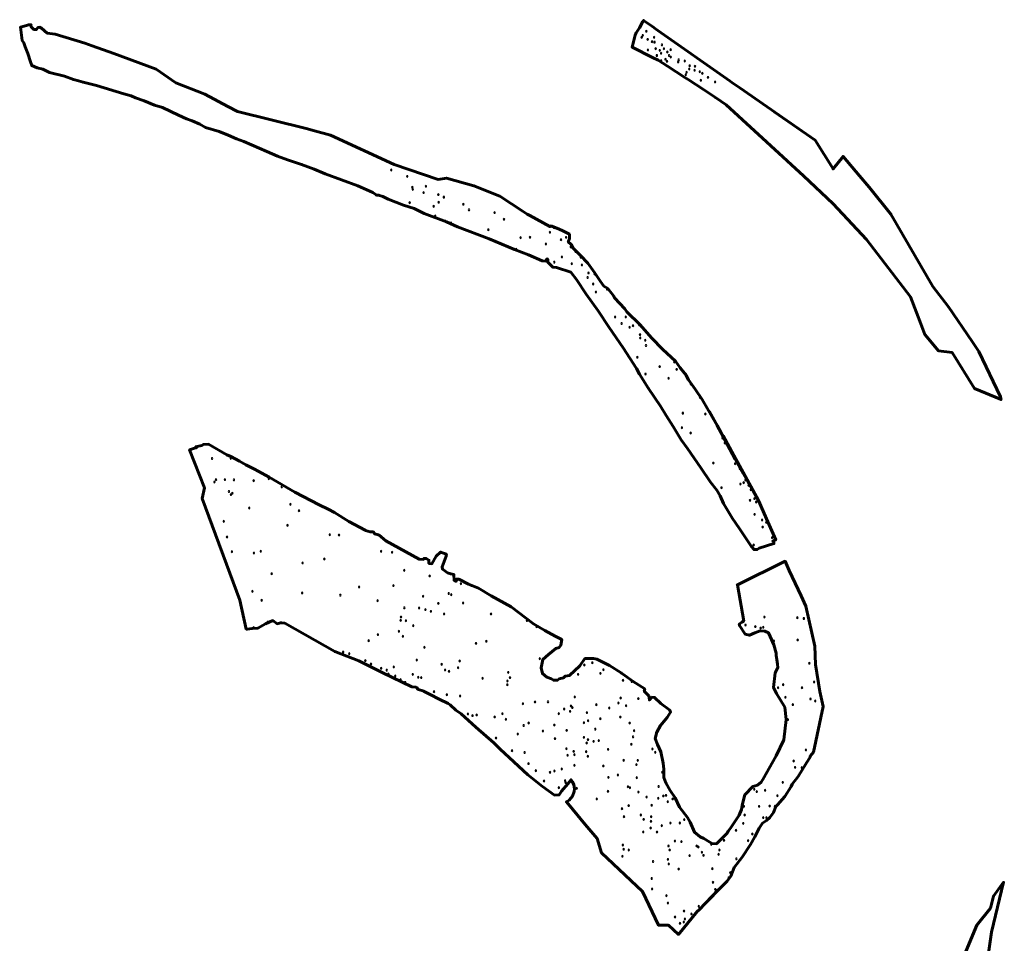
# Model space of a CAD drawing. Header units: inches. Extents: x 198304 to 202793, y 361998 to 367327.
# Tile 2 of 6: x 198304 to 198981, y 362607 to 363242. Entities that reach past the tile are written whole.
import ezdxf

# ---------------------------------------------------------------- set-up
doc = ezdxf.new("R2010")
doc.units = ezdxf.units.IN
doc.header["$MEASUREMENT"] = 0
doc.header["$PDMODE"] = 33
doc.header["$PDSIZE"] = -3
doc.layers.add('Buffer 0_5m', color=63, linetype='Continuous')
doc.layers.add('Hoekpunt', color=79, linetype='Continuous')
doc.layers.add('Onderzoeksgebied', color=188, linetype='Continuous', lineweight=60)

msp = doc.modelspace()

# ---------------------------------------------------------------- linework, layer by layer
at = {"layer": 'Buffer 0_5m'}
for points in [[(198728.579, 363234.56, 1), (198728.579, 363233.56, 1)], [(198731.951, 363230.763, 1), (198731.951, 363229.763, 1)], [(198732.735, 363232.099, 1), (198732.735, 363231.099, 1)], [(198735.176, 363235.025, 1), (198735.176, 363234.025, 1)], [(198736.124, 363229.393, 1), (198736.124, 363228.393, 1)], [(198740.512, 363230.831, 1), (198740.512, 363229.831, 1)], [(198736.258, 363222.166, 1), (198736.258, 363221.166, 1)], [(198739.128, 363227.833, 1), (198739.128, 363226.833, 1)], [(198740.82, 363227.496, 1), (198740.82, 363226.496, 1)], [(198741.595, 363223.058, 1), (198741.595, 363222.058, 1)], [(198744.419, 363221.818, 1), (198744.419, 363220.818, 1)], [(198745.916, 363225.67, 1), (198745.916, 363224.67, 1)], [(198747.266, 363222.934, 1), (198747.266, 363221.934, 1)], [(198751.955, 363222.313, 1), (198751.955, 363221.313, 1)], [(198742.423, 363218.334, 1), (198742.423, 363217.334, 1)], [(198745.326, 363219.895, 1), (198745.326, 363218.895, 1)], [(198748.371, 363215.801, 1), (198748.371, 363214.801, 1)], [(198749.609, 363220.707, 1), (198749.609, 363219.707, 1)], [(198750.87, 363218.335, 1), (198750.87, 363217.335, 1)], [(198751.979, 363217.208, 1), (198751.979, 363216.208, 1)], [(198757.409, 363215.36, 1), (198757.409, 363214.36, 1)], [(198745.369, 363214.848, 1), (198745.369, 363213.848, 1)], [(198749.408, 363214.222, 1), (198749.408, 363213.222, 1)], [(198757.088, 363213.932, 1), (198757.088, 363212.932, 1)], [(198761.622, 363214.54, 1), (198761.622, 363213.54, 1)], [(198764.685, 363209.087, 1), (198764.685, 363208.087, 1)], [(198765.011, 363211.287, 1), (198765.011, 363210.287, 1)], [(198768.394, 363208.216, 1), (198768.394, 363207.216, 1)], [(198768.654, 363210.978, 1), (198768.654, 363209.978, 1)], [(198762.318, 363205.151, 1), (198762.318, 363204.151, 1)], [(198762.883, 363206.822, 1), (198762.883, 363205.822, 1)], [(198771.966, 363207.119, 1), (198771.966, 363206.119, 1)], [(198772.675, 363201.346, 1), (198772.675, 363200.346, 1)], [(198773.736, 363206.034, 1), (198773.736, 363205.034, 1)], [(198777.59, 363203.227, 1), (198777.59, 363202.227, 1)], [(198782.517, 363200.167, 1), (198782.517, 363199.167, 1)], [(198559.708, 363139.634, 1), (198559.708, 363138.634, 1)], [(198570.714, 363135.148, 1), (198570.714, 363134.148, 1)], [(198574.28, 363127.737, 1), (198574.28, 363126.737, 1)], [(198583.565, 363128.444, 1), (198583.565, 363127.444, 1)], [(198574.562, 363126.278, 1), (198574.562, 363125.278, 1)], [(198581.961, 363124.119, 1), (198581.961, 363123.119, 1)], [(198592.164, 363122.742, 1), (198592.164, 363121.742, 1)], [(198595.916, 363120.935, 1), (198595.916, 363119.935, 1)], [(198572.4, 363117.152, 1), (198572.4, 363116.152, 1)], [(198588.903, 363114.666, 1), (198588.903, 363113.666, 1)], [(198592.399, 363117.422, 1), (198592.399, 363116.422, 1)], [(198609.33, 363116.096, 1), (198609.33, 363115.096, 1)], [(198589.98, 363108.062, 1), (198589.98, 363107.062, 1)], [(198613.194, 363112.21, 1), (198613.194, 363111.21, 1)], [(198630.835, 363110.352, 1), (198630.835, 363109.352, 1)], [(198596.806, 363104.582, 1), (198596.806, 363103.582, 1)], [(198600.91, 363103.164, 1), (198600.91, 363102.164, 1)], [(198637.287, 363105.778, 1), (198637.287, 363104.778, 1)], [(198671.7, 363099.997, 1), (198671.7, 363098.997, 1)], [(198626.542, 363098.535, 1), (198626.542, 363097.535, 1)], [(198648.675, 363093.081, 1), (198648.675, 363092.081, 1)], [(198655.146, 363093.359, 1), (198655.146, 363092.359, 1)], [(198668.865, 363096.821, 1), (198668.865, 363095.821, 1)], [(198680.045, 363093.208, 1), (198680.045, 363092.208, 1)], [(198666.127, 363088.737, 1), (198666.127, 363087.737, 1)], [(198676.531, 363091.642, 1), (198676.531, 363090.642, 1)], [(198683.211, 363086.776, 1), (198683.211, 363085.776, 1)], [(198645.707, 363085.045, 1), (198645.707, 363084.045, 1)], [(198677.121, 363079.845, 1), (198677.121, 363078.845, 1)], [(198686.488, 363083.566, 1), (198686.488, 363082.566, 1)], [(198690.133, 363079.656, 1), (198690.133, 363078.656, 1)], [(198667.336, 363077.696, 1), (198667.336, 363076.696, 1)], [(198671.861, 363076.239, 1), (198671.861, 363075.239, 1)], [(198683.931, 363075.101, 1), (198683.931, 363074.101, 1)], [(198690.902, 363074.338, 1), (198690.902, 363073.338, 1)], [(198695.415, 363068.842, 1), (198695.415, 363067.842, 1)], [(198699.632, 363068.062, 1), (198699.632, 363067.062, 1)], [(198694.771, 363065.69, 1), (198694.771, 363064.69, 1)], [(198698.622, 363061.211, 1), (198698.622, 363060.211, 1)], [(198700.514, 363055.622, 1), (198700.514, 363054.622, 1)], [(198708.252, 363057.604, 1), (198708.252, 363056.604, 1)], [(198713.726, 363038.521, 1), (198713.726, 363037.521, 1)], [(198718.143, 363034.056, 1), (198718.143, 363033.056, 1)], [(198721.061, 363038.615, 1), (198721.061, 363037.615, 1)], [(198726.037, 363032.508, 1), (198726.037, 363031.508, 1)], [(198730.279, 363032.952, 1), (198730.279, 363031.952, 1)], [(198723.677, 363031.471, 1), (198723.677, 363030.471, 1)], [(198730.874, 363026.403, 1), (198730.874, 363025.403, 1)], [(198731.023, 363024.188, 1), (198731.023, 363023.188, 1)], [(198734.417, 363022.567, 1), (198734.417, 363021.567, 1)], [(198734.945, 363018.934, 1), (198734.945, 363017.934, 1)], [(198729.016, 363010.879, 1), (198729.016, 363009.879, 1)], [(198754.383, 363007.558, 1), (198754.383, 363006.558, 1)], [(198734.613, 362999.245, 1), (198734.613, 362998.245, 1)], [(198744.339, 363004.471, 1), (198744.339, 363003.471, 1)], [(198756.091, 363002.452, 1), (198756.091, 363001.452, 1)], [(198750.508, 362996.443, 1), (198750.508, 362995.443, 1)], [(198765.762, 362992.454, 1), (198765.762, 362991.454, 1)], [(198772.091, 362983.308, 1), (198772.091, 362982.308, 1)], [(198760.305, 362972.415, 1), (198760.305, 362971.415, 1)], [(198775.749, 362971.818, 1), (198775.749, 362970.818, 1)], [(198759.675, 362962.434, 1), (198759.675, 362961.434, 1)], [(198765.652, 362958.752, 1), (198765.652, 362957.752, 1)], [(198787.513, 362955.29, 1), (198787.513, 362954.29, 1)], [(198789.139, 362951.972, 1), (198789.139, 362950.972, 1)], [(198425.957, 362948.706, 1), (198425.957, 362947.706, 1)], [(198793.282, 362946.056, 1), (198793.282, 362945.056, 1)], [(198436.569, 362941.247, 1), (198436.569, 362940.247, 1)], [(198449.39, 362941.384, 1), (198449.39, 362940.384, 1)], [(198781.28, 362938.1, 1), (198781.28, 362937.1, 1)], [(198796.235, 362937.595, 1), (198796.235, 362936.595, 1)], [(198799.456, 362934.158, 1), (198799.456, 362933.158, 1)], [(198438.15, 362924.983, 1), (198438.15, 362923.983, 1)], [(198439.205, 362926.655, 1), (198439.205, 362925.655, 1)], [(198445.361, 362926.781, 1), (198445.361, 362925.781, 1)], [(198451.503, 362926.574, 1), (198451.503, 362925.574, 1)], [(198465.142, 362926.035, 1), (198465.142, 362925.035, 1)], [(198475.52, 362927.372, 1), (198475.52, 362926.372, 1)], [(198802.131, 362924.65, 1), (198802.131, 362923.65, 1)], [(198803.342, 362926.354, 1), (198803.342, 362925.354, 1)], [(198448.103, 362918.55, 1), (198448.103, 362917.55, 1)], [(198450.415, 362917.389, 1), (198450.415, 362916.389, 1)], [(198484.458, 362921.75, 1), (198484.458, 362920.75, 1)], [(198786.895, 362921.111, 1), (198786.895, 362920.111, 1)], [(198799.935, 362923.612, 1), (198799.935, 362922.612, 1)], [(198805.613, 362922.684, 1), (198805.613, 362921.684, 1)], [(198807.05, 362919.766, 1), (198807.05, 362918.766, 1)], [(198449.473, 362916.426, 1), (198449.473, 362915.426, 1)], [(198806.51, 362912.481, 1), (198806.51, 362911.481, 1)], [(198809.595, 362913.682, 1), (198809.595, 362912.682, 1)], [(198810.745, 362911.361, 1), (198810.745, 362910.361, 1)], [(198462.066, 362907.235, 1), (198462.066, 362906.235, 1)], [(198490.428, 362909.745, 1), (198490.428, 362908.745, 1)], [(198496.288, 362905.299, 1), (198496.288, 362904.299, 1)], [(198444.555, 362898.027, 1), (198444.555, 362897.027, 1)], [(198809.646, 362902.767, 1), (198809.646, 362901.767, 1)], [(198814.818, 362898.976, 1), (198814.818, 362897.976, 1)], [(198817.712, 362897.292, 1), (198817.712, 362896.292, 1)], [(198488.403, 362895.28, 1), (198488.403, 362894.28, 1)], [(198815.24, 362894.066, 1), (198815.24, 362893.066, 1)], [(198446.792, 362887.255, 1), (198446.792, 362886.255, 1)], [(198517.459, 362888.797, 1), (198517.459, 362887.797, 1)], [(198523.832, 362888.567, 1), (198523.832, 362887.567, 1)], [(198821.723, 362886.847, 1), (198821.723, 362885.847, 1)], [(198822.013, 362884.432, 1), (198822.013, 362883.432, 1)], [(198450.169, 362877.147, 1), (198450.169, 362876.147, 1)], [(198470.046, 362877.502, 1), (198470.046, 362876.502, 1)], [(198552.763, 362877.445, 1), (198552.763, 362876.445, 1)], [(198560.312, 362876.78, 1), (198560.312, 362875.78, 1)], [(198808.996, 362881.752, 1), (198808.996, 362880.752, 1)], [(198465.252, 362876.172, 1), (198465.252, 362875.172, 1)], [(198513.711, 362872.148, 1), (198513.711, 362871.148, 1)], [(198498.765, 362869.443, 1), (198498.765, 362868.443, 1)], [(198568.669, 362864.335, 1), (198568.669, 362863.335, 1)], [(198477.548, 362861.978, 1), (198477.548, 362860.978, 1)], [(198586.19, 362860.517, 1), (198586.19, 362859.517, 1)], [(198464.291, 362849.895, 1), (198464.291, 362848.895, 1)], [(198537.627, 362852.892, 1), (198537.627, 362851.892, 1)], [(198561.247, 362853.872, 1), (198561.247, 362852.872, 1)], [(198607.636, 362855.209, 1), (198607.636, 362854.209, 1)], [(198614.671, 362853.94, 1), (198614.671, 362852.94, 1)], [(198470.594, 362843.719, 1), (198470.594, 362842.719, 1)], [(198498.481, 362848.843, 1), (198498.481, 362847.843, 1)], [(198524.704, 362847.265, 1), (198524.704, 362846.265, 1)], [(198550.317, 362843.485, 1), (198550.317, 362842.485, 1)], [(198581.681, 362846.553, 1), (198581.681, 362845.553, 1)], [(198599.295, 362848.419, 1), (198599.295, 362847.419, 1)], [(198600.991, 362847.596, 1), (198600.991, 362846.596, 1)], [(198568.763, 362838.553, 1), (198568.763, 362837.553, 1)], [(198578.899, 362838.435, 1), (198578.899, 362837.435, 1)], [(198583.249, 362837.363, 1), (198583.249, 362836.363, 1)], [(198587.01, 362836.051, 1), (198587.01, 362835.051, 1)], [(198592.103, 362841.558, 1), (198592.103, 362840.558, 1)], [(198609.205, 362841.844, 1), (198609.205, 362840.844, 1)], [(198566.243, 362829.872, 1), (198566.243, 362828.872, 1)], [(198566.444, 362832.167, 1), (198566.444, 362831.167, 1)], [(198569.805, 362829.692, 1), (198569.805, 362828.692, 1)], [(198596.138, 362834.414, 1), (198596.138, 362833.414, 1)], [(198628.379, 362834.378, 1), (198628.379, 362833.378, 1)], [(198653.058, 362829.827, 1), (198653.058, 362828.827, 1)], [(198816.428, 362832.175, 1), (198816.428, 362831.175, 1)], [(198839.058, 362831.767, 1), (198839.058, 362830.767, 1)], [(198843.517, 362831.221, 1), (198843.517, 362830.221, 1)], [(198465.128, 362824.969, 1), (198465.128, 362823.969, 1)], [(198474.97, 362828.857, 1), (198474.97, 362827.857, 1)], [(198565.026, 362822.407, 1), (198565.026, 362821.407, 1)], [(198574.864, 362826.293, 1), (198574.864, 362825.293, 1)], [(198659.798, 362825.601, 1), (198659.798, 362824.601, 1)], [(198803.398, 362826.679, 1), (198803.398, 362825.679, 1)], [(198810.136, 362825.699, 1), (198810.136, 362824.699, 1)], [(198813.845, 362824.615, 1), (198813.845, 362823.615, 1)], [(198815.617, 362825.233, 1), (198815.617, 362824.233, 1)], [(198544.191, 362815.968, 1), (198544.191, 362814.968, 1)], [(198550.545, 362820.2, 1), (198550.545, 362819.2, 1)], [(198567.756, 362818.948, 1), (198567.756, 362817.948, 1)], [(198625.17, 362815.582, 1), (198625.17, 362814.582, 1)], [(198822.882, 362815.73, 1), (198822.882, 362814.73, 1)], [(198839.284, 362816.514, 1), (198839.284, 362815.514, 1)], [(198582.612, 362811.395, 1), (198582.612, 362810.395, 1)], [(198618.083, 362814.084, 1), (198618.083, 362813.084, 1)], [(198526.677, 362808.132, 1), (198526.677, 362807.132, 1)], [(198530.829, 362807.024, 1), (198530.829, 362806.024, 1)], [(198541.949, 362802.329, 1), (198541.949, 362801.329, 1)], [(198577.326, 362802.616, 1), (198577.326, 362801.616, 1)], [(198606.806, 362801.997, 1), (198606.806, 362800.997, 1)], [(198661.877, 362803.643, 1), (198661.877, 362802.643, 1)], [(198545.795, 362800.044, 1), (198545.795, 362799.044, 1)], [(198552.81, 362797.054, 1), (198552.81, 362796.054, 1)], [(198556.646, 362795.699, 1), (198556.646, 362794.699, 1)], [(198561.475, 362797.978, 1), (198561.475, 362796.978, 1)], [(198594.445, 362799.715, 1), (198594.445, 362798.715, 1)], [(198596.787, 362795.916, 1), (198596.787, 362794.916, 1)], [(198605.756, 362797.315, 1), (198605.756, 362796.315, 1)], [(198692.559, 362799.252, 1), (198692.559, 362798.252, 1)], [(198698.094, 362800.786, 1), (198698.094, 362799.786, 1)], [(198705.697, 362795.996, 1), (198705.697, 362794.996, 1)], [(198847.272, 362800.463, 1), (198847.272, 362799.463, 1)], [(198557.777, 362793.153, 1), (198557.777, 362792.153, 1)], [(198562.488, 362791.79, 1), (198562.488, 362790.79, 1)], [(198566.148, 362789.195, 1), (198566.148, 362788.195, 1)], [(198574.53, 362792.777, 1), (198574.53, 362791.777, 1)], [(198578.286, 362790.838, 1), (198578.286, 362789.838, 1)], [(198580.392, 362790.599, 1), (198580.392, 362789.599, 1)], [(198599.511, 362794.891, 1), (198599.511, 362793.891, 1)], [(198622.537, 362790.122, 1), (198622.537, 362789.122, 1)], [(198640.234, 362794.127, 1), (198640.234, 362793.127, 1)], [(198641.393, 362790.624, 1), (198641.393, 362789.624, 1)], [(198688.263, 362792.75, 1), (198688.263, 362791.75, 1)], [(198703.63, 362793.456, 1), (198703.63, 362792.456, 1)], [(198719.151, 362788.691, 1), (198719.151, 362787.691, 1)], [(198569.32, 362787.266, 1), (198569.32, 362786.266, 1)], [(198639.575, 362785.676, 1), (198639.575, 362784.676, 1)], [(198639.664, 362788.22, 1), (198639.664, 362787.22, 1)], [(198725.158, 362787.837, 1), (198725.158, 362786.837, 1)], [(198825.797, 362783.618, 1), (198825.797, 362782.618, 1)], [(198829.309, 362785.697, 1), (198829.309, 362784.697, 1)], [(198842.247, 362783.58, 1), (198842.247, 362782.58, 1)], [(198850.568, 362787.583, 1), (198850.568, 362786.583, 1)], [(198589.187, 362780.884, 1), (198589.187, 362779.884, 1)], [(198597.985, 362778.752, 1), (198597.985, 362777.752, 1)], [(198607.132, 362777.941, 1), (198607.132, 362776.941, 1)], [(198685.998, 362777.294, 1), (198685.998, 362776.294, 1)], [(198717.564, 362776.591, 1), (198717.564, 362775.591, 1)], [(198729.684, 362776.173, 1), (198729.684, 362775.173, 1)], [(198830.853, 362777.067, 1), (198830.853, 362776.067, 1)], [(198848.114, 362775.97, 1), (198848.114, 362774.97, 1)], [(198650.288, 362772.612, 1), (198650.288, 362771.612, 1)], [(198658.638, 362773.885, 1), (198658.638, 362772.885, 1)], [(198667.601, 362773.919, 1), (198667.601, 362772.919, 1)], [(198678.679, 362768.902, 1), (198678.679, 362767.902, 1)], [(198683.351, 362771.149, 1), (198683.351, 362770.149, 1)], [(198684.312, 362769.958, 1), (198684.312, 362768.958, 1)], [(198700.824, 362771.96, 1), (198700.824, 362770.96, 1)], [(198709.683, 362769.703, 1), (198709.683, 362768.703, 1)], [(198716.034, 362773.157, 1), (198716.034, 362772.157, 1)], [(198721.3, 362771.215, 1), (198721.3, 362770.215, 1)], [(198835.946, 362772.076, 1), (198835.946, 362771.076, 1)], [(198851.355, 362774.48, 1), (198851.355, 362773.48, 1)], [(198612.446, 362765.652, 1), (198612.446, 362764.652, 1)], [(198615.627, 362764.474, 1), (198615.627, 362763.474, 1)], [(198618.488, 362764.934, 1), (198618.488, 362763.934, 1)], [(198630.875, 362763.579, 1), (198630.875, 362762.579, 1)], [(198636.217, 362765.738, 1), (198636.217, 362764.738, 1)], [(198638.577, 362761.855, 1), (198638.577, 362760.855, 1)], [(198674.976, 362765.829, 1), (198674.976, 362764.829, 1)], [(198682.783, 362767.306, 1), (198682.783, 362766.306, 1)], [(198694.321, 362766.579, 1), (198694.321, 362765.579, 1)], [(198703.517, 362762.307, 1), (198703.517, 362761.307, 1)], [(198717.291, 362763.42, 1), (198717.291, 362762.42, 1)], [(198832.506, 362761.657, 1), (198832.506, 362760.657, 1)], [(198650.806, 362757.661, 1), (198650.806, 362756.661, 1)], [(198654.247, 362759.403, 1), (198654.247, 362758.403, 1)], [(198671.913, 362757.944, 1), (198671.913, 362756.944, 1)], [(198692.281, 362759.525, 1), (198692.281, 362758.525, 1)], [(198695.149, 362760.891, 1), (198695.149, 362759.891, 1)], [(198700.068, 362755.126, 1), (198700.068, 362754.126, 1)], [(198723.767, 362759.291, 1), (198723.767, 362758.291, 1)], [(198631.834, 362748.969, 1), (198631.834, 362747.969, 1)], [(198646.747, 362751.711, 1), (198646.747, 362750.711, 1)], [(198664.059, 362753.825, 1), (198664.059, 362752.825, 1)], [(198672.373, 362748.686, 1), (198672.373, 362747.686, 1)], [(198680.385, 362754.253, 1), (198680.385, 362753.253, 1)], [(198692.237, 362749.441, 1), (198692.237, 362748.441, 1)], [(198695.062, 362747.938, 1), (198695.062, 362746.938, 1)], [(198726.117, 362749.87, 1), (198726.117, 362748.87, 1)], [(198726.792, 362754.098, 1), (198726.792, 362753.098, 1)], [(198680.253, 362741.636, 1), (198680.253, 362740.636, 1)], [(198694.117, 362745.591, 1), (198694.117, 362744.591, 1)], [(198698.921, 362746.704, 1), (198698.921, 362745.704, 1)], [(198702.505, 362747.307, 1), (198702.505, 362746.307, 1)], [(198708.933, 362741.187, 1), (198708.933, 362740.187, 1)], [(198724.901, 362744.801, 1), (198724.901, 362743.801, 1)], [(198739.419, 362741.48, 1), (198739.419, 362740.48, 1)], [(198844.915, 362740.891, 1), (198844.915, 362739.891, 1)], [(198642.815, 362740.32, 1), (198642.815, 362739.32, 1)], [(198651.456, 362739.093, 1), (198651.456, 362738.093, 1)], [(198681.041, 362737.239, 1), (198681.041, 362736.239, 1)], [(198685.189, 362739.803, 1), (198685.189, 362738.803, 1)], [(198685.737, 362737.598, 1), (198685.737, 362736.598, 1)], [(198693.82, 362739.667, 1), (198693.82, 362738.667, 1)], [(198694.957, 362736.503, 1), (198694.957, 362735.503, 1)], [(198741.339, 362739.218, 1), (198741.339, 362738.218, 1)], [(198744.292, 362740.665, 1), (198744.292, 362739.665, 1)], [(198654.151, 362731.489, 1), (198654.151, 362730.489, 1)], [(198677.052, 362727.718, 1), (198677.052, 362726.718, 1)], [(198685.771, 362730.243, 1), (198685.771, 362729.243, 1)], [(198705.626, 362729.863, 1), (198705.626, 362728.863, 1)], [(198719.566, 362733.707, 1), (198719.566, 362732.707, 1)], [(198728.363, 362730.806, 1), (198728.363, 362729.806, 1)], [(198729.308, 362733.657, 1), (198729.308, 362732.657, 1)], [(198836.54, 362733.25, 1), (198836.54, 362732.25, 1)], [(198837.509, 362728.827, 1), (198837.509, 362727.827, 1)], [(198842.103, 362728.684, 1), (198842.103, 362727.684, 1)], [(198659.192, 362726.569, 1), (198659.192, 362725.569, 1)], [(198668.941, 362725.466, 1), (198668.941, 362724.466, 1)], [(198671.975, 362726.354, 1), (198671.975, 362725.354, 1)], [(198709.107, 362721.963, 1), (198709.107, 362720.963, 1)], [(198715.611, 362723.644, 1), (198715.611, 362722.644, 1)], [(198728.588, 362721.747, 1), (198728.588, 362720.747, 1)], [(198746.135, 362725.51, 1), (198746.135, 362724.51, 1)], [(198664.842, 362719.51, 1), (198664.842, 362718.51, 1)], [(198675.023, 362714.924, 1), (198675.023, 362713.924, 1)], [(198679.341, 362719.714, 1), (198679.341, 362718.714, 1)], [(198679.752, 362718.389, 1), (198679.752, 362717.389, 1)], [(198687.261, 362714.417, 1), (198687.261, 362713.417, 1)], [(198722.492, 362715.554, 1), (198722.492, 362714.554, 1)], [(198723.897, 362714.911, 1), (198723.897, 362713.911, 1)], [(198743.604, 362715.717, 1), (198743.604, 362714.717, 1)], [(198809.397, 362713.85, 1), (198809.397, 362712.85, 1)], [(198829.036, 362718.481, 1), (198829.036, 362717.481, 1)], [(198701.094, 362707.205, 1), (198701.094, 362706.205, 1)], [(198708.809, 362712.362, 1), (198708.809, 362711.362, 1)], [(198729.769, 362711.831, 1), (198729.769, 362710.831, 1)], [(198735.337, 362708.399, 1), (198735.337, 362707.399, 1)], [(198743.344, 362707.63, 1), (198743.344, 362706.63, 1)], [(198746.916, 362709.264, 1), (198746.916, 362708.264, 1)], [(198748.738, 362709.58, 1), (198748.738, 362708.58, 1)], [(198753.33, 362707.162, 1), (198753.33, 362706.162, 1)], [(198811.162, 362712.261, 1), (198811.162, 362711.261, 1)], [(198816.903, 362713.064, 1), (198816.903, 362712.064, 1)], [(198825.337, 362709.333, 1), (198825.337, 362708.333, 1)], [(198718.452, 362700.441, 1), (198718.452, 362699.441, 1)], [(198723.024, 362702.585, 1), (198723.024, 362701.585, 1)], [(198738.837, 362702.853, 1), (198738.837, 362701.853, 1)], [(198749.957, 362705.193, 1), (198749.957, 362704.193, 1)], [(198802.249, 362701.974, 1), (198802.249, 362700.974, 1)], [(198812.759, 362701.987, 1), (198812.759, 362700.987, 1)], [(198819.996, 362702.244, 1), (198819.996, 362701.244, 1)], [(198823.619, 362702.037, 1), (198823.619, 362701.037, 1)], [(198719.819, 362694.955, 1), (198719.819, 362693.955, 1)], [(198731.405, 362696.087, 1), (198731.405, 362695.087, 1)], [(198738.512, 362694.868, 1), (198738.512, 362693.868, 1)], [(198802.829, 362696.116, 1), (198802.829, 362695.116, 1)], [(198815.565, 362694.356, 1), (198815.565, 362693.356, 1)], [(198817.815, 362694.316, 1), (198817.815, 362693.316, 1)], [(198733.38, 362693.078, 1), (198733.38, 362692.078, 1)], [(198738.153, 362687.204, 1), (198738.153, 362686.204, 1)], [(198738.394, 362691.721, 1), (198738.394, 362690.721, 1)], [(198745.814, 362688.796, 1), (198745.814, 362687.796, 1)], [(198751.789, 362690.566, 1), (198751.789, 362689.566, 1)], [(198758.232, 362690.6, 1), (198758.232, 362689.6, 1)], [(198761.241, 362692.962, 1), (198761.241, 362691.962, 1)], [(198801.849, 362690.313, 1), (198801.849, 362689.313, 1)], [(198733.043, 362684.468, 1), (198733.043, 362683.468, 1)], [(198742.522, 362684.324, 1), (198742.522, 362683.324, 1)], [(198796.89, 362685.557, 1), (198796.89, 362684.557, 1)], [(198808.118, 362683.039, 1), (198808.118, 362682.039, 1)], [(198719.037, 362675.386, 1), (198719.037, 362674.386, 1)], [(198750.431, 362674.873, 1), (198750.431, 362673.873, 1)], [(198754.834, 362678.187, 1), (198754.834, 362677.187, 1)], [(198759.35, 362677.846, 1), (198759.35, 362676.846, 1)], [(198769.811, 362674.845, 1), (198769.811, 362673.845, 1)], [(198770.999, 362674.095, 1), (198770.999, 362673.095, 1)], [(198779.828, 362675.982, 1), (198779.828, 362674.982, 1)], [(198788.595, 362678.635, 1), (198788.595, 362677.635, 1)], [(198805.17, 362678.49, 1), (198805.17, 362677.49, 1)], [(198718.792, 362667.766, 1), (198718.792, 362666.766, 1)], [(198719.571, 362672.609, 1), (198719.571, 362671.609, 1)], [(198723.111, 362672.077, 1), (198723.111, 362671.077, 1)], [(198751.265, 362672.105, 1), (198751.265, 362671.105, 1)], [(198764.948, 362668.239, 1), (198764.948, 362667.239, 1)], [(198773.423, 362670.497, 1), (198773.423, 362669.497, 1)], [(198774.518, 362668.287, 1), (198774.518, 362667.287, 1)], [(198784.876, 362669.069, 1), (198784.876, 362668.069, 1)], [(198785.496, 362672.056, 1), (198785.496, 362671.056, 1)], [(198739.833, 362664.136, 1), (198739.833, 362663.136, 1)], [(198750.051, 362665.562, 1), (198750.051, 362664.562, 1)], [(198750.657, 362662.511, 1), (198750.657, 362661.511, 1)], [(198797.179, 362665.973, 1), (198797.179, 362664.973, 1)], [(198757.464, 362658.894, 1), (198757.464, 362657.894, 1)], [(198780.626, 362659.186, 1), (198780.626, 362658.186, 1)], [(198791.834, 362652.919, 1), (198791.834, 362651.919, 1)], [(198792.999, 362656.533, 1), (198792.999, 362655.533, 1)], [(198738.934, 362652.449, 1), (198738.934, 362651.449, 1)], [(198781.025, 362649.819, 1), (198781.025, 362648.819, 1)], [(198739.135, 362645.315, 1), (198739.135, 362644.315, 1)], [(198749.035, 362640.65, 1), (198749.035, 362639.65, 1)], [(198782.634, 362644.95, 1), (198782.634, 362643.95, 1)], [(198749.998, 362635.562, 1), (198749.998, 362634.562, 1)], [(198771.272, 362633.325, 1), (198771.272, 362632.325, 1)], [(198754.921, 362625.975, 1), (198754.921, 362624.975, 1)], [(198761.128, 362630.03, 1), (198761.128, 362629.03, 1)], [(198766.233, 362628.093, 1), (198766.233, 362627.093, 1)], [(198758.31, 362621.591, 1), (198758.31, 362620.591, 1)], [(198760.952, 362622.439, 1), (198760.952, 362621.439, 1)], [(198761.719, 362624.646, 1), (198761.719, 362623.646, 1)]]:
    msp.add_lwpolyline(points, format="xyb", close=True, dxfattribs=at)
at = {"layer": 'Hoekpunt'}
for p in [(198733.3017, 363241.9524), (198304.7043, 363237.2473), (198311.9627, 363238.9523), (198725.4162, 363223.6077), (198312.5473, 363210.8928), (198806.9406, 363190.4099), (198790.1699, 363183.9548), (198413.5148, 363176.8784), (198518.0344, 363163.0351), (198850.576, 363160.0379), (198870.5293, 363148.4424), (198863.6448, 363139.8752), (198547.078, 363123.5653), (198628.1545, 363123.5977), (198863.5919, 363115.9568), (198903.3906, 363108.8342), (198682.2898, 363094.9524), (198683.2154, 363068.9389), (198916.7733, 363051.9275), (198942.9591, 363045.0086), (198936.0879, 363014.8328), (198945.6129, 363013.5099), (198761.376, 362999.4732), (198736.7525, 362988.9011), (198960.9392, 362988.7689), (198978.6859, 362983.2415), (198434.1541, 362950.5005), (198421.0386, 362946.6042), (198824.2092, 362884.742), (198807.3885, 362880.5602), (198830.6758, 362870.0612), (198594.7987, 362866.1407), (198797.8043, 362853.9542), (198844.8748, 362839.2215), (198460.043, 362823.4641), (198486.5644, 362827.4341), (198800.8607, 362828.1435), (198816.6442, 362822.1029), (198677.0287, 362816.2085), (198803.1503, 362820.0082), (198664.0706, 362802.5684), (198693.007, 362803.2017), (198662.8528, 362796.8201), (198675.2262, 362789.2207), (198822.7014, 362783.2602), (198604.1324, 362767.7707), (198751.3182, 362767.7863), (198856.8605, 362770.218), (198742.306, 362752.5874), (198850.1136, 362738.8648), (198748.6876, 362717.7566), (198676.8551, 362711.9657), (198802.9899, 362709.5604), (198817.8573, 362691.9103), (198783.3723, 362675.8622), (198980.9018, 362649.3892), (198743.6186, 362619.7672), (198757.2446, 362613.4521)]:
    msp.add_point(p, dxfattribs=at)
at = {"layer": 'Onderzoeksgebied'}
for points in [[(198801.6917, 362930.4201), (198800.7989, 362932.0627), (198796.3303, 362940.2841), (198787.2746, 362957.0867), (198786.6166, 362958.3075), (198783.8594, 362963.4235), (198773.5319, 362981.3504), (198768.8554, 362988.3653), (198764.2275, 362994.8443), (198762.603, 362997.724), (198762.084, 362998.644), (198761.376, 362999.4732), (198758.3818, 363002.9796), (198755.264, 363007.7049), (198746.5441, 363015.7915), (198738.7498, 363023.7806), (198730.9068, 363032.598), (198721.7972, 363041.6101), (198720.3358, 363043.7536), (198713.2722, 363051.3043), (198712.9312, 363052.2786), (198708.7905, 363057.5885), (198705.9163, 363059.2447), (198703.7242, 363062.4599), (198699.5347, 363068.6466), (198694.8581, 363075.0769), (198689.938, 363080.3868), (198684.9691, 363085.2583), (198683.459, 363087.9375), (198683.3421, 363088.0486), (198681.5104, 363089.7887), (198681.6612, 363090.1379), (198682.436, 363091.9321), (198682.4138, 363092.3905), (198682.3196, 363094.3365), (198682.2898, 363094.9524), (198677.7594, 363097.2907), (198675.1288, 363098.3624), (198670.3061, 363100.4572), (198669.1369, 363100.6033), (198668.9295, 363100.2129), (198654.9565, 363107.8032), (198653.3389, 363108.8468), (198650.537, 363110.6545), (198634.4513, 363121.0324), (198616.5919, 363128.3084), (198597.7403, 363133.6001), (198592.1178, 363132.6079), (198561.6907, 363142.8606), (198518.0344, 363163.0351), (198506.9357, 363166.0818), (198501.1671, 363167.6653), (198453.9389, 363179.2408), (198447.3243, 363182.8789), (198431.4493, 363191.1471), (198411.6055, 363199.0846), (198398.0456, 363208.3451), (198368.9414, 363219.2591), (198354.0142, 363224.4837), (198349.0976, 363226.2045), (198328.5923, 363232.4883), (198323.0225, 363233.2958), (198319.2212, 363236.6627), (198317.8084, 363237.296), (198316.7367, 363237.0037), (198315.7137, 363235.6884), (198313.9113, 363235.7371), (198311.9901, 363237.6376), (198311.9627, 363238.9523), (198310.4526, 363238.9523), (198304.7043, 363237.2473), (198305.9708, 363228.0402), (198306.9938, 363226.5301), (198307.9194, 363223.7534), (198309.868, 363219.3204), (198311.5243, 363213.5233), (198312.5473, 363210.8928), (198316.1283, 363209.3426), (198320.0192, 363208.3849), (198324.7083, 363206.17), (198335.0641, 363203.596), (198341.1499, 363201.3014), (198344.557, 363200.4849), (198347.8144, 363199.4258), (198356.9948, 363197.2219), (198375.9088, 363191.4045), (198380.841, 363190.1287), (198383.9276, 363188.7881), (198389.7265, 363186.6057), (198396.9615, 363183.7465), (198402.3221, 363182.0226), (198413.5148, 363176.8784), (198418.9099, 363174.3518), (198422.8991, 363172.9812), (198428.0745, 363170.5182), (198431.9093, 363168.3982), (198441.5119, 363165.6858), (198447.5603, 363163.1604), (198453.35, 363160.491), (198458.3476, 363158.7021), (198463.5231, 363156.3638), (198474.2168, 363151.9054), (198481.4482, 363148.618), (198488.4661, 363146.0304), (198498.0988, 363142.9192), (198506.7634, 363139.7451), (198514.2343, 363136.4682), (198536.696, 363128.1796), (198547.078, 363123.5653), (198549.4241, 363121.9712), (198549.5099, 363121.9129), (198551.0854, 363121.9166), (198553.937, 363120.8529), (198557.6585, 363118.9399), (198568.1002, 363115.0228), (198575.4104, 363112.6845), (198582.4638, 363109.1671), (198597.819, 363103.38), (198605.3494, 363099.93), (198627.0964, 363091.6886), (198644.4261, 363084.4154), (198654.2303, 363080.6791), (198663.48, 363076.5411), (198663.486, 363076.5384), (198665.873, 363076.4897), (198666.6834, 363077.9519), (198667.3345, 363077.7075), (198667.3832, 363075.7102), (198670.9881, 363072.2515), (198673.4725, 363072.0566), (198683.2154, 363068.9389), (198687.1613, 363063.7265), (198693.7377, 363053.6913), (198702.1166, 363042.2921), (198709.716, 363030.6981), (198719.2154, 363016.717), (198728.5198, 363002.736), (198730.5171, 362998.644), (198736.7525, 362988.9011), (198744.8391, 362976.8199), (198748.9312, 362970.3409), (198753.559, 362962.644), (198759.1612, 362953.6806), (198763.4481, 362947.5913), (198772.7525, 362934.3409), (198779.2802, 362924.4519), (198783.762, 362918.9959), (198785.9054, 362915.05), (198788.3411, 362909.6914), (198794.4791, 362899.4127), (198798.9609, 362892.7875), (198803.1503, 362886.6982), (198807.3885, 362880.5602), (198809.337, 362878.0758), (198811.3343, 362878.0758), (198812.8932, 362879.0988), (198822.9284, 362882.2165), (198822.9284, 362884.3151), (198824.2092, 362884.742), (198817.7814, 362899.3349), (198813.8716, 362908.2523), (198813.169, 362909.855), (198812.2781, 362911.8868), (198795.3447, 362942.7902), (198787.9361, 362956.2136), (198787.5334, 362956.9433), (198778.6973, 362972.9532)], [(198823.1555, 363179.1237), (198851.2623, 363159.5602), (198863.6448, 363139.8752), (198870.5293, 363148.4424), (198881.8482, 363135.1127), (198888.5475, 363127.408), (198903.3906, 363108.8342), (198932.3229, 363058.9786), (198942.9591, 363045.0086), (198959.3713, 363021.077), (198963.8692, 363014.1978), (198978.6859, 362983.2415), (198979.188, 362981.2738), (198960.9392, 362988.7689), (198945.6129, 363013.5099), (198936.0879, 363014.8328), (198926.8275, 363025.9983), (198923.9574, 363033.4002), (198920.9901, 363041.0525), (198916.7733, 363051.9275), (198886.6107, 363091.3505), (198863.5919, 363115.9568), (198843.219, 363135.0068), (198834.9346, 363142.6508), (198829.0019, 363148.1249), (198790.1699, 363183.9548), (198782.6701, 363188.8699), (198782.7061, 363188.9236), (198781.3069, 363189.851), (198780.6422, 363190.2915), (198774.4754, 363194.3788), (198763.9777, 363201.2478), (198761.645, 363202.7741), (198749.7957, 363210.5491), (198743.3385, 363214.6466), (198739.5359, 363216.5479), (198725.4162, 363223.6077), (198727.4305, 363231.7634), (198727.7859, 363232.4786), (198728.3098, 363233.533), (198730.4322, 363236.9726), (198732.8733, 363241.209), (198733.3017, 363241.9524), (198739.3986, 363237.6823), (198741.4688, 363236.2324), (198743.1882, 363235.0282), (198792.9098, 363200.2044), (198794.1092, 363199.3643), (198799.47, 363195.6098), (198850.576, 363160.0379)], [(198776.9274, 362636.081), (198785.6325, 362645.1195), (198790.7007, 362650.0879), (198793.2946, 362653.5997), (198795.5893, 362659.6057), (198801.0565, 362666.6093), (198806.843, 362675.3888), (198809.7961, 362680.5568), (198812.7093, 362686.5827), (198814.984, 362689.9548), (198817.8573, 362691.9103), (198820.0921, 362694.0054), (198822.5874, 362697.4427), (198824.2924, 362701.4373), (198825.5102, 362702.7038), (198830.5278, 362708.4034), (198834.8147, 362715.2234), (198835.4967, 362716.9284), (198839.7349, 362721.9947), (198845.4344, 362731.5915), (198847.8214, 362735.3912), (198847.847, 362735.98), (198850.1136, 362738.8648), (198856.8605, 362770.218), (198854.4792, 362780.5368), (198851.4365, 362799.0047), (198851.0132, 362811.7047), (198844.8748, 362839.2215), (198841.59, 362846.2776), (198833.4448, 362863.7748), (198830.6758, 362870.0612), (198797.8043, 362853.9542), (198802.1669, 362828.9901), (198800.8607, 362828.1435), (198799.107, 362826.9256), (198799.2044, 362825.8539), (198803.1503, 362820.0082), (198806.0732, 362819.18), (198809.7755, 362820.9825), (198813.5752, 362822.2978), (198816.6442, 362822.1029), (198819.3235, 362820.7876), (198820.3465, 362818.4493), (198822.7822, 362812.6523), (198824.4872, 362807.0014), (198824.4212, 362805.2207), (198824.8492, 362802.5675), (198825.3754, 362799.3048), (198825.7441, 362797.0186), (198823.892, 362793.3144), (198822.7014, 362783.2602), (198824.6857, 362779.1592), (198830.3743, 362769.7664), (198831.4326, 362761.1675), (198829.7128, 362747.3959), (198824.4212, 362736.2834), (198815.2444, 362720.0306), (198814.1655, 362718.1196), (198811.6411, 362716.1918), (198808.5461, 362715.2489), (198802.9899, 362709.5604), (198801.4024, 362703.2104), (198800.7255, 362699.5104), (198799.0583, 362695.3967), (198793.022, 362686.5528), (198791.5827, 362684.444), (198791.0051, 362683.5977), (198790.6794, 362683.1206), (198786.1977, 362678.5415), (198783.3723, 362675.8622), (198780.4494, 362675.9596), (198778.8701, 362676.9019), (198774.6524, 362679.4183), (198772.1679, 362680.6362), (198768.4169, 362683.7539), (198765.4453, 362690.7201), (198763.4968, 362693.8378), (198757.992, 362701.0963), (198755.0692, 362707.4778), (198751.6592, 362712.4954), (198748.6876, 362717.7566), (198747.2261, 362721.4589), (198747.2261, 362727.2072), (198746.739, 362731.2505), (198745.1801, 362739.0935), (198742.8418, 362744.1598), (198741.3804, 362748.1544), (198742.306, 362752.5874), (198744.9366, 362757.264), (198749.5644, 362762.7687), (198751.9027, 362766.4223), (198751.3182, 362767.7863), (198745.2289, 362772.2193), (198740.8933, 362776.4575), (198739.0908, 362776.5549), (198737.3097, 362774.7455), (198736.8707, 362777.4894), (198733.8123, 362780.6752), (198734.122, 362782.2545), (198726.0841, 362787.4182), (198720.5054, 362791.5161), (198718.1923, 362793.2152), (198717.9734, 362793.3514), (198709.8135, 362798.4277), (198701.0936, 362802.7146), (198698.7553, 362803.2504), (198693.007, 362803.2017), (198689.4021, 362798.2815), (198682.436, 362791.6077), (198679.2695, 362791.0231), (198678.1491, 362789.8539), (198675.2262, 362789.2207), (198674.0084, 362788.2464), (198671.4265, 362788.2464), (198670.0625, 362789.2207), (198666.6525, 362790.3898), (198663.7296, 362792.8742), (198662.8528, 362796.8201), (198664.0706, 362802.5684), (198667.9191, 362806.0271), (198672.9253, 362810.2065), (198675.2749, 362810.8986), (198676.4441, 362812.4574), (198677.0287, 362816.2085), (198672.4982, 362818.5467), (198665.3372, 362822.4439), (198657.4942, 362826.9743), (198642.1491, 362838.7632), (198628.4604, 362846.2653), (198619.8379, 362851.5264), (198612.9205, 362854.4006), (198606.344, 362857.7131), (198604.8339, 362857.8106), (198604.2019, 362856.2554), (198602.9633, 362856.9404), (198602.8853, 362860.8796), (198600.6444, 362861.3667), (198598.501, 362862.0974), (198596.6011, 362863.5589), (198595.0423, 362864.5819), (198594.7987, 362866.1407), (198597.4293, 362873.4966), (198597.6728, 362874.8606), (198593.727, 362876.4195), (198590.658, 362873.4966), (198587.6864, 362868.3816), (198585.6891, 362868.5765), (198585.6404, 362870.9148), (198583.7405, 362872.0352), (198582.2304, 362872.0352), (198581.8894, 362871.3045), (198579.0639, 362871.4993), (198556.1194, 362884.2138), (198551.1506, 362888.2084), (198550.6964, 362888.3138), (198548.4226, 362888.8417), (198547.3508, 362890.2057), (198545.2561, 362890.3031), (198542.1384, 362891.2287), (198541.8295, 362891.3968), (198530.5931, 362897.5128), (198520.8015, 362903.6509), (198516.271, 362905.8917), (198510.0843, 362908.9607), (198493.424, 362917.5832), (198475.8381, 362927.8132), (198465.608, 362933.4641), (198459.811, 362936.3382), (198455.4267, 362939.0175), (198449.4621, 362942.0826), (198446.6562, 362943.1738), (198434.1541, 362950.5005), (198430.5999, 362950.407), (198429.571, 362949.7834), (198425.2061, 362948.7567), (198425.1363, 362948.0505), (198421.0386, 362946.6042), (198431.3038, 362920.5991), (198429.7163, 362913.1907), (198455.6455, 362843.3406), (198460.043, 362823.4641), (198460.7245, 362823.3947), (198464.1424, 362823.9416), (198467.8398, 362824.0089), (198468.106, 362824.161), (198473.1679, 362827.0535), (198478.2677, 362829.337), (198481.2362, 362827.1296), (198483.6719, 362827.7386), (198484.5584, 362827.6453), (198486.5644, 362827.4341), (198520.8928, 362808.0244), (198537.4101, 362801.5545), (198554.0795, 362793.334), (198574.022, 362783.8194), (198576.4577, 362783.515), (198577.6512, 362782.985), (198577.7319, 362782.9443), (198577.6999, 362782.1571), (198582.2213, 362780.678), (198582.3263, 362780.625), (198587.484, 362778.0214), (198591.8914, 362775.7964), (198593.7329, 362774.8669), (198597.8831, 362772.7718), (198598.94, 362772.2697), (198600.3288, 362771.2938), (198604.1324, 362767.7707), (198607.9516, 362765.2044), (198617.8893, 362755.9), (198630.2141, 362745.2802), (198634.6471, 362740.8959), (198644.1464, 362732.1761), (198653.6041, 362723.2151), (198663.7769, 362715.3156), (198671.9837, 362709.3016), (198675.1806, 362709.4538), (198676.1276, 362710.8744), (198676.8551, 362711.9657), (198681.1176, 362717.0655), (198683.4111, 362719.8592), (198684.3481, 362718.5212), (198685.2363, 362716.3757), (198685.5359, 362715.2577), (198685.6875, 362713.5212), (198685.5359, 362711.7847), (198684.3481, 362708.5212), (198683.3482, 362707.0933), (198682.1157, 362705.8608), (198680.6878, 362704.8609), (198680.2188, 362704.6422), (198684.7031, 362699.3038), (198693.2153, 362689.1702), (198701.2851, 362679.5632), (198704.4602, 362669.509), (198732.506, 362643.0506), (198743.6186, 362619.7672), (198750.4977, 362619.7672), (198757.2446, 362613.4521), (198770.2278, 362629.1749), (198771.5654, 362630.5136), (198784.6825, 362644.1331)], [(198952.5384, 362596.2607), (198962.4867, 362619.7558), (198972.0118, 362631.6091), (198973.9168, 362639.8641), (198980.9018, 362649.3892), (198972.6468, 362615.0991), (198968.4134, 362586.3124)]]:
    msp.add_lwpolyline(points, dxfattribs=at)

doc.saveas('drawing.dxf')
